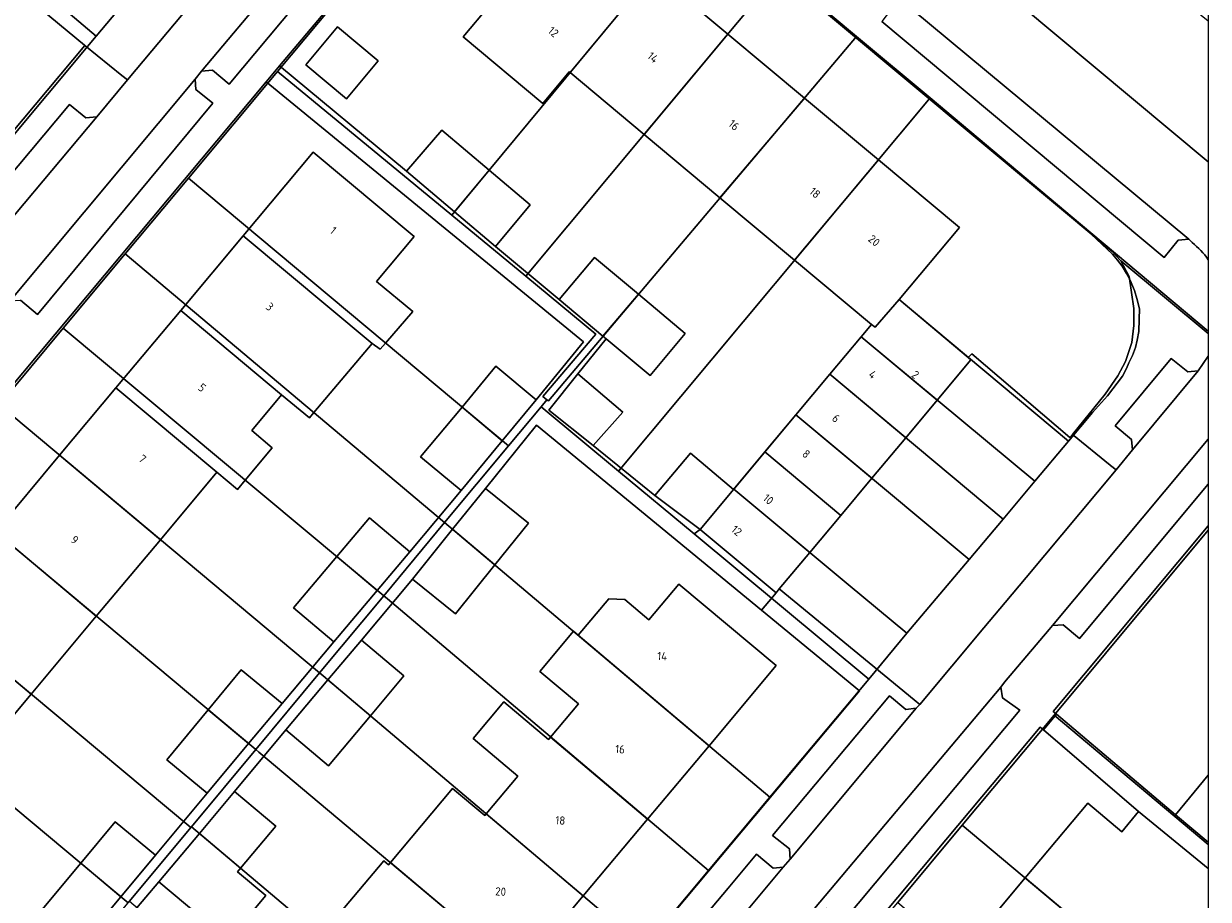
# Model space of a CAD drawing. Header units: metres. Extents: x 93498 to 93835, y 474827 to 475005.
# Tile 16 of 18: x 93642 to 93714, y 474866 to 474919. Entities that reach past the tile are written whole.
import ezdxf
from ezdxf.enums import TextEntityAlignment as Align
from ezdxf.lldxf.tags import DXFTag

# ---------------------------------------------------------------- set-up
doc = ezdxf.new("R2010")
doc.units = ezdxf.units.M
for name, color, linetype in [('B-WE-GR-GRAS_KRUIDENRIJK-G', 96, 'Continuous'), ('B-WE-KG-GRENS_PERCEEL-G', 150, 'KG-PERCEEL'), ('B-WE-OG-BEBOUWING-G', 3, 'Continuous'), ('B-WE-OG-BEBOUWING-T18', 2, 'Continuous'), ('B-WE-OG-BEBOUWING_HUISNUMMER-T18', 2, 'Continuous'), ('B-WE-OG-TERREIN_ERF-G', 252, 'Continuous'), ('B-WE-VH-VERHARDING_BETONSTRAATSTEEN-G', 252, 'Continuous'), ('B-WE-VH-VERHARDING_TEGEL-G', 252, 'Continuous')]:
    doc.layers.add(name, color=color, linetype=linetype)
doc.styles.add('NLCS-ISO', font='txt')
doc.styles.get("Standard").update_dxf_attribs({"font": 'arial.ttf'})
tags = doc.linetypes.add('KG-PERCEEL', pattern='A,5.5,-2,["P",Standard,S=1.8,R=0,X=-0.5,Y=-0.9],-2,5.5,-2,[5,NLCS.shx,S=0.75,R=0,X=0,Y=0],-2', length=19).pattern_tags.tags
tags[6] = DXFTag(74, 10)

msp = doc.modelspace()

# ---------------------------------------------------------------- linework, layer by layer
msp.add_lwpolyline([(93498.56, 475004.928), (93713.6, 475004.928), (93713.6, 474827.2), (93498.56, 474827.2)], close=True)
at = {"layer": 'B-WE-GR-GRAS_KRUIDENRIJK-G', "ltscale": 0.2, "flags": 128}
msp.add_lwpolyline([(93713.6, 474918.906), (93708.898, 474922.736), (93702.292, 474928.313), (93697.396, 474932.393), (93690.486, 474938.271), (93683.428, 474943.883), (93678.495, 474947.775), (93678.361, 474947.875), (93677.361, 474945.794), (93675.919, 474943.347), (93676.797, 474942.623), (93677.723, 474941.859), (93679.069, 474940.75), (93686.86, 474934.328), (93686.271, 474933.638), (93686.056, 474933.386), (93713.6, 474910.375)], dxfattribs=at)
at = {"layer": 'B-WE-KG-GRENS_PERCEEL-G', "ltscale": 0.2, "flags": 128}
for points in [[(93713.6, 474920.166), (93620.315, 474998.176), (93621.396, 475001.779), (93621.397, 475002.129), (93617.113, 474999.462), (93606.76, 474990.037), (93586.453, 474970.884), (93560.984, 474946.203), (93549.507, 474933.898), (93551.363, 474932.746), (93551.586, 474932.98), (93564.403, 474920.365), (93559.321, 474915.3), (93555.801, 474911.522), (93555.322, 474911.162), (93555.183, 474911.14), (93555.415, 474910.918), (93554.56, 474910.03), (93547.227, 474902.411), (93551.802, 474879.626), (93566.307, 474867.345), (93565.993, 474867.983), (93565.267, 474869.022), (93564.017, 474871.223), (93559.836, 474885.063), (93559.435, 474886.449), (93559.239, 474887.301), (93559.024, 474888.17), (93558.998, 474889.108), (93558.979, 474889.55), (93558.99, 474890.261), (93559.144, 474891.179), (93559.37, 474892.067), (93559.583, 474892.706), (93559.924, 474893.497), (93560.251, 474894.039), (93560.55, 474894.703), (93561.287, 474895.652), (93569.047, 474904.936), (93569.366, 474905.317), (93574.547, 474911.517), (93578.449, 474916.185), (93582.18, 474920.648), (93586.045, 474925.272), (93589.892, 474929.876), (93589.977, 474929.977), (93593.865, 474934.628), (93597.671, 474939.18), (93597.751, 474939.276), (93601.519, 474943.784), (93605.421, 474948.452), (93610.552, 474954.591), (93610.755, 474954.834), (93618.934, 474964.619), (93619.673, 474965.532), (93620.552, 474966.263), (93621.51, 474966.893), (93622.272, 474967.33), (93622.902, 474967.649), (93623.534, 474967.933), (93624.17, 474968.182), (93625.039, 474968.397), (93625.949, 474968.544), (93626.577, 474968.668), (93627.451, 474968.618), (93628.338, 474968.621), (93629.112, 474968.491), (93629.717, 474968.471), (93630.369, 474968.313), (93631.043, 474968.104), (93631.883, 474967.82), (93632.764, 474967.468), (93633.581, 474967.04), (93634.26, 474966.565), (93634.636, 474966.313), (93636.603, 474964.664), (93641.176, 474960.83), (93645.741, 474957.002), (93650.548, 474952.971), (93659.551, 474945.422), (93676.469, 474931.236), (93683.091, 474925.684), (93687.605, 474921.899), (93692.265, 474917.991), (93696.725, 474914.252), (93705.85, 474906.601), (93713.6, 474900.103)], [(93713.6, 474900.103), (93705.85, 474906.601), (93707.785, 474904.784), (93708.1, 474904.42), (93708.379, 474904.054), (93708.648, 474903.597), (93708.86, 474903.189), (93709.124, 474902.573), (93709.272, 474902.088), (93709.431, 474901.463), (93709.404, 474900.825), (93709.386, 474900.093), (93709.29, 474899.553), (93709.184, 474899.118), (93708.995, 474898.623), (93708.784, 474898.18), (93708.635, 474897.848), (93708.391, 474897.366), (93707.481, 474896.172), (93706.571, 474895.173), (93705.114, 474893.432), (93703.081, 474891.004), (93701.152, 474888.702), (93699.096, 474886.247), (93695.316, 474881.785), (93693.024, 474878.991), (93687.021, 474871.821), (93683.297, 474867.373), (93679.397, 474862.715), (93675.561, 474858.132), (93671.612, 474853.416), (93667.825, 474848.891), (93663.956, 474844.271), (93660.136, 474839.708), (93656.3, 474835.126), (93650.698, 474828.435), (93649.664, 474827.2)], [(93662.897, 474827.2), (93667.922, 474833.23), (93671.748, 474837.82), (93675.573, 474842.41), (93679.416, 474847.021), (93683.338, 474851.727), (93687.164, 474856.317), (93691.054, 474860.985), (93694.768, 474865.441), (93698.674, 474870.128), (93704.245, 474876.812), (93713.6, 474888.036)], [(93713.6, 474888.036), (93704.245, 474876.812), (93713.6, 474868.947)], [(93713.6, 474868.947), (93704.245, 474876.812), (93698.674, 474870.128), (93713.6, 474857.607)], [(93713.6, 474857.607), (93698.674, 474870.128), (93694.768, 474865.441), (93713.6, 474849.631)]]:
    msp.add_lwpolyline(points, dxfattribs=at)
for points in [[(93584.627, 474852.054), (93600.265, 474839.001), (93599.908, 474839.555), (93599.595, 474840.114), (93599.316, 474840.481), (93599.154, 474840.715), (93599.006, 474841.004), (93598.8, 474841.342), (93598.658, 474841.756), (93598.545, 474842.048), (93598.442, 474842.43), (93598.348, 474843.131), (93598.34, 474843.432), (93598.349, 474843.752), (93598.403, 474844.165), (93598.476, 474844.561), (93598.632, 474845.018), (93598.851, 474845.586), (93599.091, 474846.103), (93599.399, 474846.662), (93603.068, 474851.057), (93606.84, 474855.575), (93610.71, 474860.211), (93612.567, 474862.435), (93615.023, 474865.376), (93620.983, 474872.517), (93624.828, 474877.125), (93628.641, 474881.693), (93632.438, 474886.242), (93636.396, 474890.984), (93640.273, 474895.63), (93644.166, 474900.295), (93647.916, 474904.787), (93651.761, 474909.394), (93657.161, 474915.864), (93668.952, 474929.991), (93669.407, 474930.491), (93669.996, 474931.073), (93671.018, 474931.585), (93672.022, 474931.882), (93672.474, 474931.991), (93672.935, 474931.994), (93673.407, 474932.087), (93673.816, 474932.068), (93674.791, 474931.867), (93675.618, 474931.528), (93676.469, 474931.236), (93659.551, 474945.422), (93660.778, 474944.103), (93661.144, 474943.761), (93661.484, 474943.311), (93661.794, 474942.787), (93662.044, 474942.346), (93662.223, 474941.9), (93662.384, 474941.47), (93662.518, 474940.932), (93662.584, 474940.352), (93662.567, 474939.712), (93662.491, 474938.925), (93662.347, 474938.327), (93662.212, 474937.819), (93661.835, 474937.024), (93661.262, 474936.036), (93660.958, 474935.638), (93660.568, 474935.215), (93658.238, 474932.431), (93656.172, 474929.962), (93654.291, 474927.714), (93652.424, 474925.483), (93650.537, 474923.228), (93648.654, 474920.978), (93646.159, 474917.996), (93640.238, 474910.92), (93636.466, 474906.414), (93632.616, 474901.812), (93628.765, 474897.21), (93624.866, 474892.55), (93620.967, 474887.891), (93617.164, 474883.346), (93613.345, 474878.782), (93609.446, 474874.123), (93603.942, 474867.546), (93592.742, 474854.162), (93592.204, 474853.602), (93592.083, 474853.343), (93591.806, 474853.054), (93591.056, 474852.476), (93590.397, 474852.084), (93589.886, 474851.828), (93589.462, 474851.597), (93589.062, 474851.51), (93588.728, 474851.464), (93588.308, 474851.394), (93587.902, 474851.377), (93587.118, 474851.417), (93586.737, 474851.51), (93585.9, 474851.758), (93585.459, 474851.934), (93585.207, 474851.984), (93584.627, 474852.054)], [(93646.159, 474917.996), (93636.395, 474926.276), (93631.704, 474930.254), (93626.832, 474934.385), (93624.914, 474932.098), (93620.952, 474927.373), (93621.104, 474927.244), (93640.238, 474910.92), (93646.159, 474917.996)], [(93676.469, 474931.236), (93675.618, 474931.528), (93674.791, 474931.867), (93673.816, 474932.068), (93673.407, 474932.087), (93672.935, 474931.994), (93672.474, 474931.991), (93672.022, 474931.882), (93671.018, 474931.585), (93669.996, 474931.073), (93669.407, 474930.491), (93668.952, 474929.991), (93657.161, 474915.864), (93667.722, 474907.14), (93683.091, 474925.684), (93676.469, 474931.236)], [(93646.159, 474917.996), (93648.654, 474920.978), (93638.789, 474929.162), (93636.395, 474926.276), (93646.159, 474917.996)], [(93687.605, 474921.899), (93683.091, 474925.684), (93667.722, 474907.14), (93672.205, 474903.436), (93687.605, 474921.899)], [(93672.205, 474903.436), (93676.45, 474899.93), (93673.255, 474896.148), (93673.493, 474895.946), (93673.58, 474895.872), (93692.265, 474917.991), (93687.605, 474921.899), (93672.205, 474903.436)], [(93692.265, 474917.991), (93673.58, 474895.872), (93673.493, 474895.946), (93673.14, 474895.521), (93677.841, 474891.613), (93696.725, 474914.252), (93692.265, 474917.991)], [(93651.761, 474909.394), (93671.158, 474893.138), (93673.14, 474895.521), (93673.493, 474895.946), (93673.255, 474896.148), (93676.45, 474899.93), (93672.205, 474903.436), (93667.722, 474907.14), (93657.161, 474915.864), (93651.761, 474909.394)], [(93677.841, 474891.613), (93682.419, 474887.807), (93682.779, 474888.079), (93684.831, 474890.51), (93688.59, 474895.031), (93690.641, 474897.486), (93692.54, 474899.758), (93693.175, 474900.517), (93693.391, 474900.337), (93694.845, 474902.015), (93705.114, 474893.432), (93706.571, 474895.173), (93707.481, 474896.172), (93708.391, 474897.366), (93708.635, 474897.848), (93708.784, 474898.18), (93708.995, 474898.623), (93709.184, 474899.118), (93709.29, 474899.553), (93709.386, 474900.093), (93709.404, 474900.825), (93709.431, 474901.463), (93709.272, 474902.088), (93709.124, 474902.573), (93708.86, 474903.189), (93708.648, 474903.597), (93708.379, 474904.054), (93708.1, 474904.42), (93707.785, 474904.784), (93705.85, 474906.601), (93696.725, 474914.252), (93677.841, 474891.613)], [(93671.158, 474893.138), (93651.761, 474909.394), (93647.916, 474904.787), (93667.289, 474888.487), (93671.158, 474893.138)], [(93663.594, 474884.046), (93667.289, 474888.487), (93647.916, 474904.787), (93644.166, 474900.295), (93663.594, 474884.046)], [(93703.081, 474891.004), (93705.114, 474893.432), (93694.845, 474902.015), (93693.391, 474900.337), (93693.175, 474900.517), (93692.54, 474899.758), (93692.787, 474899.553), (93703.081, 474891.004)], [(93659.708, 474879.376), (93663.594, 474884.046), (93644.166, 474900.295), (93640.273, 474895.63), (93659.708, 474879.376)], [(93690.641, 474897.486), (93701.152, 474888.702), (93703.081, 474891.004), (93692.787, 474899.553), (93692.54, 474899.758), (93690.641, 474897.486)], [(93690.641, 474897.486), (93688.59, 474895.031), (93699.096, 474886.247), (93701.152, 474888.702), (93690.641, 474897.486)], [(93655.838, 474874.723), (93659.708, 474879.376), (93640.273, 474895.63), (93636.396, 474890.984), (93655.838, 474874.723)], [(93671.158, 474893.138), (93667.289, 474888.487), (93667.536, 474888.279), (93687.021, 474871.821), (93693.024, 474878.991), (93682.419, 474887.807), (93677.841, 474891.613), (93673.14, 474895.521), (93671.158, 474893.138)], [(93688.59, 474895.031), (93684.831, 474890.51), (93691.757, 474884.732), (93695.316, 474881.785), (93699.096, 474886.247), (93688.59, 474895.031)], [(93651.937, 474870.035), (93655.838, 474874.723), (93636.396, 474890.984), (93632.438, 474886.242), (93651.904, 474869.995), (93651.937, 474870.035)], [(93695.316, 474881.785), (93691.757, 474884.732), (93684.831, 474890.51), (93682.779, 474888.079), (93682.419, 474887.807), (93693.024, 474878.991), (93695.316, 474881.785)], [(93667.289, 474888.487), (93663.594, 474884.046), (93663.825, 474883.853), (93683.297, 474867.373), (93687.021, 474871.821), (93667.536, 474888.279), (93667.289, 474888.487)], [(93632.438, 474886.242), (93628.641, 474881.693), (93648.099, 474865.421), (93648.18, 474865.518), (93651.904, 474869.995), (93632.438, 474886.242)], [(93663.594, 474884.046), (93659.708, 474879.376), (93659.921, 474879.198), (93679.397, 474862.715), (93683.297, 474867.373), (93663.825, 474883.853), (93663.594, 474884.046)], [(93628.641, 474881.693), (93624.828, 474877.125), (93644.325, 474860.884), (93648.099, 474865.421), (93628.641, 474881.693)], [(93679.397, 474862.715), (93659.921, 474879.198), (93659.708, 474879.376), (93655.838, 474874.723), (93656.032, 474874.561), (93675.561, 474858.132), (93679.397, 474862.715)], [(93655.838, 474874.723), (93651.937, 474870.035), (93671.612, 474853.416), (93675.561, 474858.132), (93656.032, 474874.561), (93655.838, 474874.723)], [(93651.937, 474870.035), (93651.904, 474869.995), (93648.18, 474865.518), (93667.825, 474848.891), (93671.612, 474853.416), (93651.937, 474870.035)]]:
    msp.add_lwpolyline(points, close=True, dxfattribs=at)
at = {"layer": 'B-WE-OG-BEBOUWING-G', "ltscale": 0.2, "flags": 128}
for points in [[(93679.954, 474921.899), (93679.933, 474921.916), (93680.67, 474922.798), (93677.655, 474925.319), (93676.918, 474924.436), (93675.099, 474925.956), (93670.016, 474919.873), (93668.413, 474917.955), (93673.246, 474913.915), (93674.849, 474915.833), (93674.895, 474915.795), (93679.954, 474921.899)], [(93679.954, 474921.899), (93679.933, 474921.916), (93680.67, 474922.798), (93677.655, 474925.319), (93676.918, 474924.436), (93675.099, 474925.956), (93670.016, 474919.873), (93668.413, 474917.955), (93673.246, 474913.915), (93674.849, 474915.833), (93674.895, 474915.795), (93679.954, 474921.899)], [(93679.954, 474921.899), (93674.895, 474915.795), (93679.384, 474912.043), (93684.462, 474918.131), (93679.954, 474921.899)], [(93679.954, 474921.899), (93674.895, 474915.795), (93679.384, 474912.043), (93684.462, 474918.131), (93679.954, 474921.899)], [(93661.349, 474914.2), (93663.267, 474916.508), (93660.794, 474918.564), (93658.876, 474916.255), (93661.349, 474914.2)], [(93683.989, 474908.194), (93689.105, 474914.25), (93684.462, 474918.131), (93679.384, 474912.043), (93683.989, 474908.194)], [(93683.989, 474908.194), (93689.105, 474914.25), (93684.462, 474918.131), (93679.384, 474912.043), (93683.989, 474908.194)], [(93689.105, 474914.25), (93683.989, 474908.194), (93688.516, 474904.411), (93693.594, 474910.498), (93689.105, 474914.25)], [(93689.105, 474914.25), (93683.989, 474908.194), (93688.516, 474904.411), (93693.594, 474910.498), (93689.105, 474914.25)], [(93669.993, 474909.881), (93667.125, 474912.305), (93664.981, 474909.819), (93667.895, 474907.349), (93669.993, 474909.881)], [(93662.898, 474899.352), (93663.374, 474899.002), (93663.706, 474899.384), (93665.365, 474901.293), (93663.161, 474903.125), (93665.444, 474905.855), (93659.325, 474910.973), (93655.076, 474905.893), (93662.898, 474899.352)], [(93662.898, 474899.352), (93663.374, 474899.002), (93663.706, 474899.384), (93665.365, 474901.293), (93663.161, 474903.125), (93665.444, 474905.855), (93659.325, 474910.973), (93655.076, 474905.893), (93662.898, 474899.352)], [(93693.594, 474910.498), (93688.516, 474904.411), (93693.175, 474900.517), (93693.391, 474900.337), (93694.845, 474902.015), (93698.505, 474906.394), (93693.594, 474910.498)], [(93693.594, 474910.498), (93688.516, 474904.411), (93693.175, 474900.517), (93693.391, 474900.337), (93694.845, 474902.015), (93698.505, 474906.394), (93693.594, 474910.498)], [(93670.38, 474905.242), (93672.481, 474907.778), (93669.993, 474909.881), (93667.895, 474907.349), (93670.38, 474905.242)], [(93655.076, 474905.893), (93651.289, 474901.364), (93657.407, 474896.246), (93659.088, 474894.842), (93659.357, 474895.161), (93662.898, 474899.352), (93655.076, 474905.893)], [(93655.076, 474905.893), (93651.289, 474901.364), (93657.407, 474896.246), (93659.088, 474894.842), (93659.357, 474895.161), (93662.898, 474899.352), (93655.076, 474905.893)], [(93679.043, 474902.34), (93676.375, 474904.572), (93674.236, 474902.015), (93676.892, 474899.793), (93679.043, 474902.34)], [(93679.043, 474902.34), (93676.892, 474899.793), (93677.086, 474899.631), (93679.746, 474897.405), (93681.886, 474899.962), (93679.043, 474902.34)], [(93697.162, 474895.92), (93699.209, 474898.368), (93699.045, 474898.505), (93694.845, 474902.015), (93693.391, 474900.337), (93693.175, 474900.517), (93692.54, 474899.758), (93697.162, 474895.92)], [(93697.162, 474895.92), (93699.209, 474898.368), (93699.045, 474898.505), (93694.845, 474902.015), (93693.391, 474900.337), (93693.175, 474900.517), (93692.54, 474899.758), (93697.162, 474895.92)], [(93647.36, 474896.668), (93653.479, 474891.55), (93654.724, 474890.495), (93655.2, 474891.067), (93656.833, 474893.031), (93655.594, 474894.078), (93657.407, 474896.246), (93651.289, 474901.364), (93647.36, 474896.668)], [(93647.36, 474896.668), (93653.479, 474891.55), (93654.724, 474890.495), (93655.2, 474891.067), (93656.833, 474893.031), (93655.594, 474894.078), (93657.407, 474896.246), (93651.289, 474901.364), (93647.36, 474896.668)], [(93697.162, 474895.92), (93692.54, 474899.758), (93690.641, 474897.486), (93695.251, 474893.633), (93697.162, 474895.92)], [(93697.162, 474895.92), (93692.54, 474899.758), (93690.641, 474897.486), (93695.251, 474893.633), (93697.162, 474895.92)], [(93672.851, 474895.94), (93670.399, 474897.973), (93668.345, 474895.496), (93670.786, 474893.45), (93672.851, 474895.94)], [(93675.375, 474897.509), (93673.608, 474895.317), (93676.291, 474893.156), (93678.099, 474895.188), (93675.375, 474897.509)], [(93688.59, 474895.031), (93693.199, 474891.178), (93695.251, 474893.633), (93690.641, 474897.486), (93688.59, 474895.031)], [(93688.59, 474895.031), (93693.199, 474891.178), (93695.251, 474893.633), (93690.641, 474897.486), (93688.59, 474895.031)], [(93653.479, 474891.55), (93647.36, 474896.668), (93643.932, 474892.57), (93650.052, 474887.452), (93653.479, 474891.55)], [(93653.479, 474891.55), (93647.36, 474896.668), (93643.932, 474892.57), (93650.052, 474887.452), (93653.479, 474891.55)], [(93668.288, 474890.437), (93670.786, 474893.45), (93668.345, 474895.496), (93665.836, 474892.47), (93668.288, 474890.437)], [(93693.199, 474891.178), (93688.59, 474895.031), (93686.705, 474892.776), (93691.313, 474888.922), (93693.199, 474891.178)], [(93693.199, 474891.178), (93688.59, 474895.031), (93686.705, 474892.776), (93691.313, 474888.922), (93693.199, 474891.178)], [(93640.05, 474887.928), (93646.169, 474882.81), (93650.052, 474887.452), (93643.932, 474892.57), (93640.05, 474887.928)], [(93640.05, 474887.928), (93646.169, 474882.81), (93650.052, 474887.452), (93643.932, 474892.57), (93640.05, 474887.928)], [(93684.799, 474890.496), (93682.2, 474892.703), (93680.042, 474890.134), (93682.779, 474888.079), (93684.831, 474890.51), (93689.432, 474886.672), (93691.313, 474888.922), (93686.705, 474892.776), (93684.799, 474890.496)], [(93684.799, 474890.496), (93682.2, 474892.703), (93680.042, 474890.134), (93682.779, 474888.079), (93684.831, 474890.51), (93689.432, 474886.672), (93691.313, 474888.922), (93686.705, 474892.776), (93684.799, 474890.496)], [(93667.772, 474888.08), (93670.329, 474885.921), (93672.375, 474888.458), (93669.771, 474890.559), (93667.772, 474888.08)], [(93684.831, 474890.51), (93682.779, 474888.079), (93687.388, 474884.226), (93687.587, 474884.464), (93689.432, 474886.672), (93684.831, 474890.51)], [(93684.831, 474890.51), (93682.779, 474888.079), (93687.388, 474884.226), (93687.587, 474884.464), (93689.432, 474886.672), (93684.831, 474890.51)], [(93665.182, 474886.711), (93662.728, 474888.781), (93660.744, 474886.43), (93663.206, 474884.37), (93665.182, 474886.711)], [(93646.169, 474882.81), (93640.05, 474887.928), (93636.09, 474883.194), (93642.215, 474878.082), (93646.169, 474882.81)], [(93646.169, 474882.81), (93640.05, 474887.928), (93636.09, 474883.194), (93642.215, 474878.082), (93646.169, 474882.81)], [(93670.329, 474885.921), (93667.772, 474888.08), (93665.336, 474885.059), (93667.94, 474882.959), (93670.329, 474885.921)], [(93660.744, 474886.43), (93658.12, 474883.32), (93660.573, 474881.25), (93663.206, 474884.37), (93660.744, 474886.43)], [(93683.323, 474874.945), (93687.401, 474879.81), (93681.499, 474884.758), (93679.683, 474882.592), (93678.218, 474883.821), (93677.238, 474883.86), (93675.395, 474881.662), (93683.323, 474874.945)], [(93683.323, 474874.945), (93687.401, 474879.81), (93681.499, 474884.758), (93679.683, 474882.592), (93678.218, 474883.821), (93677.238, 474883.86), (93675.395, 474881.662), (93683.323, 474874.945)], [(93632.285, 474878.645), (93638.405, 474873.527), (93642.215, 474878.082), (93636.09, 474883.194), (93632.285, 474878.645)], [(93632.285, 474878.645), (93638.405, 474873.527), (93642.215, 474878.082), (93636.09, 474883.194), (93632.285, 474878.645)], [(93675.395, 474881.662), (93675.11, 474881.901), (93673.061, 474879.457), (93675.406, 474877.49), (93673.72, 474875.478), (93679.599, 474870.503), (93683.323, 474874.945), (93675.395, 474881.662)], [(93675.395, 474881.662), (93675.11, 474881.901), (93673.061, 474879.457), (93675.406, 474877.49), (93673.72, 474875.478), (93679.599, 474870.503), (93683.323, 474874.945), (93675.395, 474881.662)], [(93660.216, 474878.948), (93662.792, 474876.768), (93664.826, 474879.194), (93662.24, 474881.362), (93660.216, 474878.948)], [(93655.403, 474875.087), (93657.429, 474877.509), (93654.962, 474879.551), (93652.959, 474877.131), (93655.403, 474875.087)], [(93662.792, 474876.768), (93660.216, 474878.948), (93657.665, 474875.904), (93660.251, 474873.736), (93662.792, 474876.768)], [(93655.403, 474875.087), (93652.959, 474877.131), (93650.449, 474874.098), (93652.887, 474872.08), (93655.403, 474875.087)], [(93669.817, 474870.823), (93675.696, 474865.847), (93679.599, 474870.503), (93673.72, 474875.478), (93673.597, 474875.332), (93670.884, 474877.606), (93669.017, 474875.379), (93671.73, 474873.105), (93669.817, 474870.823)], [(93669.817, 474870.823), (93675.696, 474865.847), (93679.599, 474870.503), (93673.72, 474875.478), (93673.597, 474875.332), (93670.884, 474877.606), (93669.017, 474875.379), (93671.73, 474873.105), (93669.817, 474870.823)], [(93654.543, 474872.169), (93652.421, 474869.626), (93654.921, 474867.514), (93657.056, 474870.073), (93654.543, 474872.169)], [(93675.696, 474865.847), (93669.817, 474870.823), (93669.723, 474870.71), (93667.767, 474872.351), (93664, 474867.858), (93671.848, 474861.256), (93675.696, 474865.847)], [(93675.696, 474865.847), (93669.817, 474870.823), (93669.723, 474870.71), (93667.767, 474872.351), (93664, 474867.858), (93671.848, 474861.256), (93675.696, 474865.847)], [(93647.663, 474865.786), (93649.761, 474868.303), (93647.321, 474870.337), (93645.226, 474867.824), (93647.663, 474865.786)], [(93652.421, 474869.626), (93649.965, 474866.682), (93654.193, 474863.154), (93656.452, 474865.861), (93654.736, 474867.292), (93654.921, 474867.514), (93652.421, 474869.626)], [(93645.226, 474867.824), (93642.776, 474864.885), (93645.216, 474862.851), (93647.663, 474865.786), (93645.226, 474867.824)], [(93664, 474867.858), (93663.889, 474867.725), (93663.599, 474867.967), (93659.712, 474863.331), (93660.626, 474862.565), (93667.902, 474856.549), (93671.848, 474861.256), (93664, 474867.858)], [(93664, 474867.858), (93663.889, 474867.725), (93663.599, 474867.967), (93659.712, 474863.331), (93660.626, 474862.565), (93667.902, 474856.549), (93671.848, 474861.256), (93664, 474867.858)], [(93709.946, 474860.672), (93702.493, 474866.924), (93698.327, 474861.937), (93704.369, 474856.889), (93705.929, 474855.516), (93706.205, 474855.84), (93709.895, 474860.166), (93709.68, 474860.357), (93709.946, 474860.672)], [(93709.946, 474860.672), (93702.493, 474866.924), (93698.327, 474861.937), (93704.369, 474856.889), (93705.929, 474855.516), (93706.205, 474855.84), (93709.895, 474860.166), (93709.68, 474860.357), (93709.946, 474860.672)]]:
    msp.add_lwpolyline(points, close=True, dxfattribs=at)
for points in [[(93713.6, 474873.159), (93711.602, 474870.76), (93713.6, 474869.088)], [(93713.6, 474867.499), (93709.376, 474870.954), (93708.356, 474869.723), (93706.289, 474871.467), (93702.493, 474866.924), (93709.946, 474860.672), (93713.6, 474865.013)], [(93713.6, 474867.499), (93709.376, 474870.954), (93708.356, 474869.723), (93706.289, 474871.467), (93702.493, 474866.924), (93709.946, 474860.672), (93713.6, 474865.013)]]:
    msp.add_lwpolyline(points, dxfattribs=at)
at = {"layer": 'B-WE-OG-TERREIN_ERF-G', "ltscale": 0.2, "flags": 128}
for points in [[(93669.459, 474930.645), (93657.28, 474916.198), (93664.981, 474909.819), (93667.125, 474912.305), (93669.993, 474909.881), (93672.481, 474907.778), (93670.38, 474905.242), (93674.236, 474902.015), (93676.375, 474904.572), (93679.043, 474902.34), (93681.886, 474899.962), (93679.746, 474897.405), (93677.086, 474899.631), (93675.375, 474897.509), (93678.099, 474895.188), (93676.291, 474893.156), (93676.291, 474893.156), (93680.042, 474890.134), (93682.2, 474892.703), (93684.799, 474890.496), (93686.705, 474892.776), (93688.59, 474895.031), (93690.641, 474897.486), (93692.54, 474899.758), (93693.175, 474900.517), (93688.516, 474904.411), (93683.989, 474908.194), (93679.384, 474912.043), (93674.895, 474915.795), (93674.849, 474915.833), (93673.246, 474913.915), (93668.413, 474917.955), (93670.016, 474919.873)], [(93679.954, 474921.899), (93684.462, 474918.131), (93689.105, 474914.25), (93693.594, 474910.498), (93698.505, 474906.394), (93694.845, 474902.015), (93699.045, 474898.505), (93699.269, 474898.735), (93705.205, 474893.65), (93705.36, 474893.839), (93707.351, 474896.276), (93708.119, 474897.391), (93708.587, 474898.269), (93708.965, 474899.414), (93709.093, 474900.441), (93709.085, 474901.473), (93708.795, 474903.425), (93708.29, 474904.379), (93707.748, 474904.948), (93683.12, 474925.525)], [(93603.296, 474867.043), (93645.473, 474917.443), (93645.462, 474917.452), (93645.462, 474917.452), (93640.17, 474921.827)], [(93642.776, 474864.885), (93645.226, 474867.824), (93647.321, 474870.337), (93649.761, 474868.303), (93649.761, 474868.303), (93652.887, 474872.08), (93650.449, 474874.098), (93652.959, 474877.131), (93654.962, 474879.551), (93657.429, 474877.509), (93660.573, 474881.25), (93658.12, 474883.32), (93660.744, 474886.43), (93662.728, 474888.781), (93665.182, 474886.711), (93668.288, 474890.437), (93665.836, 474892.47), (93668.345, 474895.496), (93670.399, 474897.973), (93672.851, 474895.94), (93675.71, 474899.459), (93656.473, 474915.23), (93615.08, 474865.711)], [(93640.05, 474887.928), (93643.932, 474892.57), (93647.36, 474896.668), (93651.289, 474901.364), (93655.076, 474905.893), (93659.325, 474910.973), (93665.444, 474905.855), (93663.161, 474903.125), (93665.365, 474901.293), (93663.706, 474899.384), (93663.374, 474899.002), (93662.898, 474899.352), (93659.357, 474895.161), (93659.088, 474894.842), (93657.407, 474896.246), (93655.594, 474894.078), (93656.833, 474893.031), (93655.2, 474891.067), (93654.724, 474890.495), (93653.479, 474891.55), (93650.052, 474887.452), (93646.169, 474882.81), (93642.215, 474878.082), (93638.405, 474873.527)], [(93650.108, 474827.678), (93692.445, 474878.277), (93686.503, 474883.169), (93672.866, 474894.397), (93669.771, 474890.559), (93672.375, 474888.458), (93670.329, 474885.921), (93667.94, 474882.959), (93665.336, 474885.059), (93662.24, 474881.362), (93664.826, 474879.194), (93662.792, 474876.768), (93660.251, 474873.736), (93657.665, 474875.904), (93654.543, 474872.169), (93657.056, 474870.073), (93654.921, 474867.514), (93654.736, 474867.292), (93656.452, 474865.861), (93654.193, 474863.154), (93649.965, 474866.682), (93646.807, 474862.963)], [(93713.6, 474888.288), (93704.2, 474877.019), (93704.391, 474876.86), (93711.602, 474870.76), (93713.6, 474873.159)], [(93659.712, 474863.331), (93663.599, 474867.967), (93663.889, 474867.725), (93664, 474867.858), (93667.767, 474872.351), (93669.723, 474870.71), (93669.817, 474870.823), (93671.73, 474873.105), (93669.017, 474875.379), (93670.884, 474877.606), (93673.597, 474875.332), (93673.72, 474875.478), (93675.406, 474877.49), (93673.061, 474879.457), (93675.11, 474881.901), (93675.395, 474881.662), (93677.238, 474883.86), (93678.218, 474883.821), (93679.683, 474882.592), (93681.499, 474884.758), (93687.401, 474879.81), (93683.323, 474874.945), (93679.599, 474870.503), (93675.696, 474865.847), (93671.848, 474861.256)], [(93669.305, 474827.2), (93671.392, 474829.698), (93675.527, 474834.647), (93679.38, 474839.259), (93683.209, 474843.841), (93686.789, 474848.126), (93690.969, 474853.129), (93694.861, 474857.789), (93698.327, 474861.937), (93702.493, 474866.924), (93706.289, 474871.467), (93708.356, 474869.723), (93709.376, 474870.954), (93703.604, 474875.914), (93703.412, 474876.074), (93663.987, 474828.965), (93662.509, 474827.2)]]:
    msp.add_lwpolyline(points, dxfattribs=at)
msp.add_lwpolyline([(93661.349, 474914.2), (93658.876, 474916.255), (93660.794, 474918.564), (93663.267, 474916.508), (93661.349, 474914.2)], close=True, dxfattribs=at)
at = {"layer": 'B-WE-VH-VERHARDING_BETONSTRAATSTEEN-G', "ltscale": 0.2, "flags": 128}
for points in [[(93713.6, 474910.375), (93686.056, 474933.386), (93686.056, 474933.386), (93678.305, 474939.861), (93676.978, 474940.966), (93676.056, 474941.734), (93675.173, 474942.469), (93669.856, 474946.914), (93667.191, 474949.154), (93660.344, 474954.887), (93650.848, 474962.838), (93639.567, 474972.284)], [(93640.942, 474901.94), (93652.161, 474915.388), (93652.555, 474915.874), (93656.979, 474921.153), (93658.264, 474922.686), (93659.548, 474924.219), (93660.833, 474925.752), (93667.462, 474933.663), (93668.335, 474934.672), (93669.585, 474935.84), (93670.144, 474936.146), (93667.092, 474938.648), (93666.872, 474938.039), (93665.982, 474936.578), (93665.171, 474935.519), (93661.306, 474931.23), (93660.616, 474930.336), (93648.061, 474915.352), (93646.192, 474913.115), (93638.527, 474903.971)], [(93713.6, 474898.582), (93712.993, 474897.705), (93709.006, 474892.912), (93708.003, 474891.685), (93702.555, 474885.165), (93701.273, 474883.63), (93699.991, 474882.096), (93696.108, 474877.449), (93695.887, 474877.223), (93688.245, 474868.06), (93687.825, 474867.574), (93676.607, 474854.114), (93672.701, 474849.436), (93665.085, 474840.367), (93664.651, 474839.853), (93654.092, 474827.2)], [(93658.133, 474827.2), (93661.31, 474830.984), (93662.036, 474831.869), (93666.006, 474836.61), (93666.427, 474837.102), (93674.067, 474846.212), (93678.12, 474851.105), (93689.331, 474864.61), (93689.721, 474865.071), (93701.022, 474878.493), (93701.247, 474878.807), (93703.943, 474881.994), (93704.153, 474882.237), (93713.6, 474893.56)], [(93713.6, 474893.56), (93704.153, 474882.237), (93704.79, 474882.285), (93705.784, 474881.452), (93713.6, 474890.828)]]:
    msp.add_lwpolyline(points, dxfattribs=at)
msp.add_lwpolyline([(93641.136, 474965.258), (93642.674, 474963.979), (93644.213, 474962.701), (93650.285, 474957.561), (93650.71, 474957.147), (93664.262, 474945.939), (93665.24, 474945.057), (93665.24, 474945.057, -0.264948), (93667.317, 474939.27), (93667.317, 474939.27), (93667.092, 474938.648), (93670.144, 474936.146), (93670.745, 474936.474), (93670.745, 474936.474, -0.234158), (93676.002, 474936.075), (93676.002, 474936.075), (93676.254, 474935.86), (93694.094, 474920.952), (93694.56, 474920.55), (93712.415, 474905.683), (93712.62, 474905.482), (93712.62, 474905.482, -0.072688), (93713.6, 474904.438, -0.072688)], format="xyb", dxfattribs=at)
for points in [[(93652.555, 474915.874), (93653.207, 474915.95), (93654.226, 474915.095), (93668.545, 474932.23), (93667.534, 474933.029), (93667.462, 474933.663), (93660.833, 474925.752), (93659.548, 474924.219), (93658.264, 474922.686), (93656.979, 474921.153), (93652.555, 474915.874)], [(93694.56, 474920.55), (93694.6, 474919.917), (93693.808, 474918.898), (93710.929, 474904.575), (93711.77, 474905.616), (93712.415, 474905.683), (93694.56, 474920.55)], [(93652.161, 474915.388), (93640.942, 474901.94), (93641.575, 474901.987), (93642.597, 474901.111), (93653.244, 474913.933), (93652.201, 474914.761), (93652.161, 474915.388)], [(93638.527, 474903.971), (93646.192, 474913.115), (93645.541, 474913.04), (93644.543, 474913.866), (93637.46, 474905.424), (93638.48, 474904.615), (93638.527, 474903.971)], [(93712.993, 474897.705), (93712.362, 474897.632), (93711.356, 474898.455), (93707.959, 474894.356), (93708.939, 474893.533), (93709.006, 474892.912), (93712.993, 474897.705)], [(93695.887, 474877.223), (93695.249, 474877.14), (93694.26, 474877.985), (93687.179, 474869.5), (93688.201, 474868.701), (93688.245, 474868.06), (93695.887, 474877.223)], [(93689.721, 474865.071), (93690.444, 474865.101), (93691.434, 474864.267), (93702.167, 474877.101), (93701.127, 474877.857), (93701.022, 474878.493), (93689.721, 474865.071)], [(93684.475, 474866.298), (93683.193, 474864.762), (93675.536, 474855.594), (93676.533, 474854.748), (93676.607, 474854.114), (93687.825, 474867.574), (93687.209, 474867.525), (93686.207, 474868.371), (93684.475, 474866.298)]]:
    msp.add_lwpolyline(points, close=True, dxfattribs=at)
at = {"layer": 'B-WE-VH-VERHARDING_TEGEL-G', "ltscale": 0.2, "flags": 128}
for points in [[(93641.163, 474923.024), (93640.17, 474921.827), (93645.462, 474917.452), (93645.473, 474917.443), (93647.716, 474915.624), (93648.061, 474915.352), (93660.616, 474930.336), (93660.271, 474930.608), (93658.047, 474932.449), (93652.743, 474936.983), (93650.69, 474934.509), (93648.819, 474932.253), (93646.961, 474930.014), (93645.084, 474927.751), (93643.211, 474925.493), (93641.163, 474923.024)], [(93705.36, 474893.839), (93705.205, 474893.65), (93699.269, 474898.735), (93699.045, 474898.505), (93699.209, 474898.368), (93697.162, 474895.92), (93695.251, 474893.633), (93693.199, 474891.178), (93691.313, 474888.922), (93689.432, 474886.672), (93687.587, 474884.464), (93695.765, 474877.731), (93696.108, 474877.449), (93699.991, 474882.096), (93701.273, 474883.63), (93702.555, 474885.165), (93708.003, 474891.685), (93707.667, 474891.954), (93707.656, 474891.963), (93705.36, 474893.839)]]:
    msp.add_lwpolyline(points, close=True, dxfattribs=at)
for points in [[(93668.545, 474932.23), (93654.226, 474915.095), (93653.207, 474915.95), (93652.555, 474915.874), (93652.161, 474915.388), (93652.201, 474914.761), (93653.244, 474913.933), (93642.597, 474901.111), (93641.575, 474901.987)], [(93615.08, 474865.711), (93656.473, 474915.23), (93657.28, 474916.198), (93669.459, 474930.645)], [(93683.12, 474925.525), (93707.748, 474904.948), (93708.29, 474904.379), (93713.6, 474899.954)], [(93637.46, 474905.424), (93644.543, 474913.866), (93645.541, 474913.04), (93646.192, 474913.115), (93648.061, 474915.352), (93647.716, 474915.624), (93645.473, 474917.443), (93603.296, 474867.043)], [(93646.807, 474862.963), (93649.965, 474866.682), (93652.421, 474869.626), (93654.543, 474872.169), (93657.665, 474875.904), (93660.216, 474878.948), (93662.24, 474881.362), (93665.336, 474885.059), (93667.772, 474888.08), (93669.771, 474890.559), (93672.866, 474894.397), (93686.503, 474883.169), (93687.388, 474884.226), (93682.779, 474888.079), (93680.042, 474890.134), (93676.291, 474893.156), (93673.608, 474895.317), (93675.375, 474897.509), (93677.086, 474899.631), (93676.892, 474899.793), (93674.236, 474902.015), (93670.38, 474905.242), (93667.895, 474907.349), (93664.981, 474909.819), (93657.28, 474916.198), (93656.473, 474915.23), (93675.71, 474899.459), (93672.851, 474895.94), (93670.786, 474893.45), (93668.288, 474890.437), (93665.182, 474886.711), (93663.206, 474884.37), (93660.573, 474881.25), (93657.429, 474877.509), (93655.403, 474875.087), (93652.887, 474872.08), (93649.761, 474868.303), (93647.663, 474865.786), (93645.216, 474862.851)], [(93713.6, 474899.954), (93708.29, 474904.379), (93708.795, 474903.425), (93709.085, 474901.473), (93709.093, 474900.441), (93708.965, 474899.414), (93708.587, 474898.269), (93708.119, 474897.391), (93707.351, 474896.276), (93705.36, 474893.839), (93707.656, 474891.963), (93707.667, 474891.954), (93708.003, 474891.685), (93709.006, 474892.912), (93708.939, 474893.533), (93707.959, 474894.356), (93711.356, 474898.455), (93712.362, 474897.632), (93712.993, 474897.705), (93713.6, 474898.582)], [(93713.6, 474890.828), (93705.784, 474881.452), (93704.79, 474882.285), (93704.153, 474882.237), (93703.943, 474881.994), (93701.247, 474878.807), (93701.022, 474878.493), (93701.127, 474877.857), (93702.167, 474877.101), (93691.434, 474864.267)], [(93663.987, 474828.965), (93703.412, 474876.074), (93703.604, 474875.914), (93704.391, 474876.86), (93704.2, 474877.019), (93713.6, 474888.288)], [(93683.193, 474864.762), (93684.475, 474866.298), (93686.207, 474868.371), (93687.209, 474867.525), (93687.825, 474867.574), (93688.245, 474868.06), (93688.201, 474868.701), (93687.179, 474869.5), (93694.26, 474877.985), (93695.249, 474877.14), (93695.887, 474877.223), (93696.108, 474877.449), (93695.765, 474877.731), (93687.587, 474884.464), (93687.388, 474884.226), (93686.503, 474883.169), (93692.445, 474878.277), (93650.108, 474827.678)], [(93713.6, 474869.088), (93711.602, 474870.76), (93704.391, 474876.86), (93703.604, 474875.914), (93709.376, 474870.954), (93713.6, 474867.499)]]:
    msp.add_lwpolyline(points, dxfattribs=at)
msp.add_lwpolyline([(93713.6, 474904.438, 0.072688), (93712.62, 474905.482), (93712.62, 474905.482), (93712.415, 474905.683), (93711.77, 474905.616), (93710.929, 474904.575), (93693.808, 474918.898)], format="xyb", dxfattribs=at)

# ---------------------------------------------------------------- texts
at = {"layer": 'B-WE-OG-BEBOUWING-T18', "style": 'NLCS-ISO'}
for s, rotation, p in [('12', 320.1, (93673.883, 474918.262)), ('12', 320.1, (93673.883, 474918.262)), ('14', 320.1, (93679.923, 474916.712)), ('14', 320.1, (93679.923, 474916.712)), ('16', 320.1, (93684.835, 474912.606)), ('16', 320.1, (93684.835, 474912.606)), ('18', 320.1, (93689.747, 474908.5)), ('18', 320.1, (93689.747, 474908.5)), ('1', 320.1, (93660.537, 474906.223)), ('1', 320.1, (93660.537, 474906.223)), ('20', 320.1, (93693.335, 474905.597)), ('20', 320.1, (93693.335, 474905.597)), ('3', 320.1, (93656.69, 474901.587)), ('3', 320.1, (93656.69, 474901.587)), ('4', 320.1, (93693.243, 474897.468)), ('4', 320.1, (93693.243, 474897.468)), ('2', 320.1, (93695.836, 474897.464)), ('2', 320.1, (93695.836, 474897.464)), ('5', 320.1, (93652.582, 474896.676)), ('5', 320.1, (93652.582, 474896.676)), ('6', 320.1, (93691.025, 474894.815)), ('6', 320.1, (93691.025, 474894.815)), ('7', 320.1, (93648.967, 474892.355)), ('7', 320.1, (93648.967, 474892.355)), ('8', 320.1, (93689.219, 474892.653)), ('8', 320.1, (93689.219, 474892.653)), ('10', 320.1, (93686.92, 474889.903)), ('10', 320.1, (93686.92, 474889.903)), ('12', 320.1, (93685, 474888)), ('12', 320.1, (93685, 474888)), ('9', 320.1, (93644.86, 474887.444)), ('9', 320.1, (93644.86, 474887.444)), ('14', 356, (93680.486, 474880.387)), ('14', 356, (93680.486, 474880.387)), ('16', 356, (93677.929, 474874.737)), ('16', 356, (93677.929, 474874.737)), ('18', 356, (93674.308, 474870.418)), ('18', 356, (93674.308, 474870.418)), ('20', 356, (93670.688, 474866.099)), ('20', 356, (93670.688, 474866.099))]:
    msp.add_text(s, height=0.5, rotation=rotation, dxfattribs=at).set_placement(p, align=Align.MIDDLE_CENTER)
at = {"layer": 'B-WE-OG-BEBOUWING_HUISNUMMER-T18', "style": 'NLCS-ISO'}
for s, rotation, p in [('12', 320.1, (93673.883, 474918.262)), ('12', 320.1, (93673.883, 474918.262)), ('14', 320.1, (93679.923, 474916.712)), ('14', 320.1, (93679.923, 474916.712)), ('16', 320.1, (93684.835, 474912.606)), ('16', 320.1, (93684.835, 474912.606)), ('18', 320.1, (93689.747, 474908.5)), ('18', 320.1, (93689.747, 474908.5)), ('1', 320.1, (93660.537, 474906.223)), ('1', 320.1, (93660.537, 474906.223)), ('20', 320.1, (93693.335, 474905.597)), ('20', 320.1, (93693.335, 474905.597)), ('3', 320.1, (93656.69, 474901.587)), ('3', 320.1, (93656.69, 474901.587)), ('4', 320.1, (93693.243, 474897.468)), ('4', 320.1, (93693.243, 474897.468)), ('2', 320.1, (93695.836, 474897.464)), ('2', 320.1, (93695.836, 474897.464)), ('5', 320.1, (93652.582, 474896.676)), ('5', 320.1, (93652.582, 474896.676)), ('6', 320.1, (93691.025, 474894.815)), ('6', 320.1, (93691.025, 474894.815)), ('7', 320.1, (93648.967, 474892.355)), ('7', 320.1, (93648.967, 474892.355)), ('8', 320.1, (93689.219, 474892.653)), ('8', 320.1, (93689.219, 474892.653)), ('10', 320.1, (93686.92, 474889.903)), ('10', 320.1, (93686.92, 474889.903)), ('12', 320.1, (93685, 474888)), ('12', 320.1, (93685, 474888)), ('9', 320.1, (93644.86, 474887.444)), ('9', 320.1, (93644.86, 474887.444)), ('14', 356, (93680.486, 474880.387)), ('14', 356, (93680.486, 474880.387)), ('16', 356, (93677.929, 474874.737)), ('16', 356, (93677.929, 474874.737)), ('18', 356, (93674.308, 474870.418)), ('18', 356, (93674.308, 474870.418)), ('20', 356, (93670.688, 474866.099)), ('20', 356, (93670.688, 474866.099))]:
    msp.add_text(s, height=0.5, rotation=rotation, dxfattribs=at).set_placement(p, align=Align.MIDDLE_CENTER)

doc.saveas('drawing.dxf')
